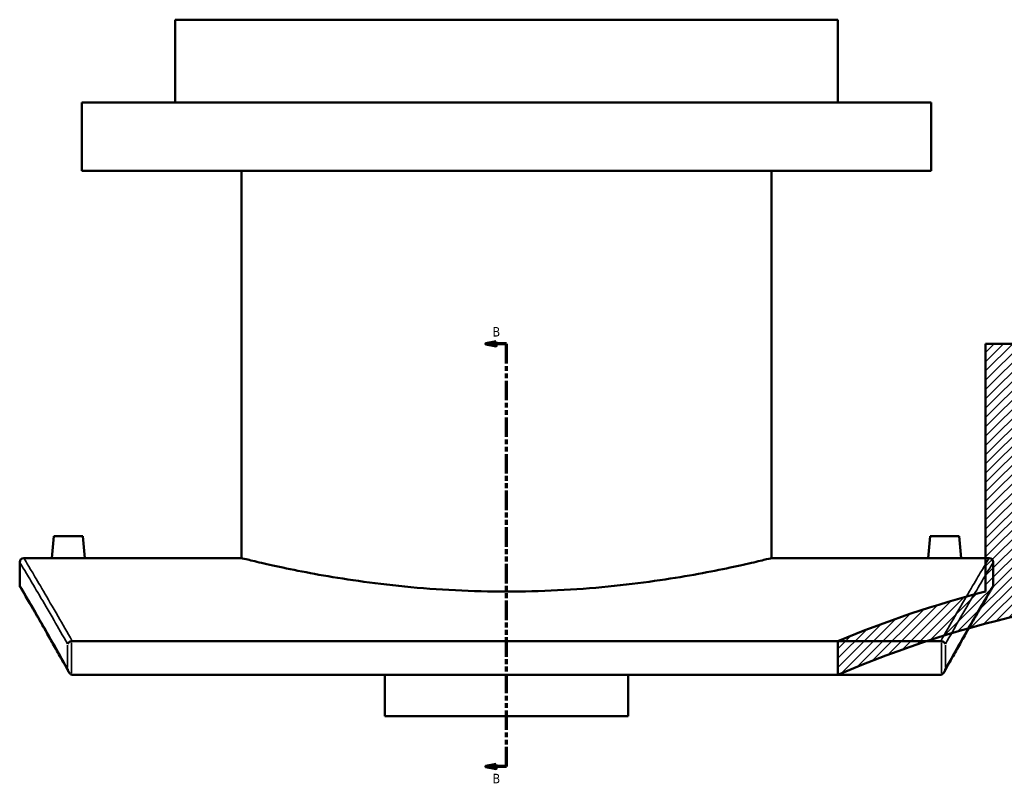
# Model space of a CAD drawing. Header units: millimetres. Extents: x -604 to 1145, y -317 to 908.
# Tile 1 of 10: x -604 to -129, y 91 to 458. Entities that reach past the tile are written whole.
import ezdxf

# ---------------------------------------------------------------- set-up
doc = ezdxf.new("R2010")
doc.units = ezdxf.units.MM
doc.linetypes.add('DOUBLE_DASH_CHAIN', pattern=[1.2403, 0.6614, -0.0827, 0.1654, -0.0827, 0.1654, -0.0827])
for name, color, linetype, lineweight in [('Hatch (ANSI)', 7, 'Continuous', 18), ('Section Line (ANSI)', 7, 'DOUBLE_DASH_CHAIN', 70), ('Visible (ANSI)', 7, 'Continuous', 50), ('Visible Narrow (ANSI)', 7, 'Continuous', 35)]:
    doc.layers.add(name, color=color, linetype=linetype, lineweight=lineweight)
doc.styles.add('Label Text (ANSI)', font='tahoma.ttf')

# ---------------------------------------------------------------- blocks, each defined once
blk = doc.blocks.new('2dTransSection0')
at = {"layer": 'Section Line (ANSI)', "linetype": 'Continuous'}
for p, q in [((-374.1, 302.91), (-379.1, 301.91)), ((-374.1, 301.91), (-379.1, 301.91)), ((-379.1, 301.91), (-374.1, 300.91)), ((-374.1, 300.91), (-374.1, 302.91)), ((-369.1, 301.91), (-374.1, 301.91)), ((-369.1, 292.32), (-369.1, 301.91)), ((-369.1, 97.74), (-369.1, 107.33)), ((-374.1, 98.74), (-379.1, 97.74)), ((-374.1, 97.74), (-379.1, 97.74)), ((-379.1, 97.74), (-374.1, 96.74)), ((-374.1, 96.74), (-374.1, 98.74)), ((-369.1, 97.74), (-374.1, 97.74))]:
    blk.add_line(p, q, dxfattribs=at)
at = {"layer": 'Section Line (ANSI)', "linetype": 'DOUBLE_DASH_CHAIN', "ltscale": 14.26161}
blk.add_line((-369.1, 97.74), (-369.1, 301.91), dxfattribs=at)
at = {"layer": 'Section Line (ANSI)', "linetype": 'Continuous', "flags": 128}
for points in [[(-374.1, 302.91), (-379.1, 301.91), (-374.1, 300.91), (-374.1, 302.91)], [(-374.1, 98.74), (-379.1, 97.74), (-374.1, 96.74), (-374.1, 98.74)]]:
    blk.add_lwpolyline(points, dxfattribs=at)
at = {"layer": 'Section Line (ANSI)'}
for points in [[(-374.1, 302.91), (-379.1, 301.91), (-374.1, 300.91), (-374.1, 302.91)], [(-374.1, 98.74), (-379.1, 97.74), (-374.1, 96.74), (-374.1, 98.74)]]:
    blk.add_solid(points, dxfattribs=at)
at = {"layer": 'Section Line (ANSI)', "char_height": 4.57, "attachment_point": 7, "style": 'Label Text (ANSI)'}
for insert in [(-375.85, 305.41), (-375.85, 89.67)]:
    blk.add_mtext('B', dxfattribs=dict(at, insert=insert))

msp = doc.modelspace()

# ---------------------------------------------------------------- hatches: boundary and pattern name
at = {"layer": 'Hatch (ANSI)'}
h = msp.add_hatch(dxfattribs=at)
h.set_pattern_fill('ANSI31', color=256, scale=25.4, style=0)
h.set_pattern_definition([(45, (0, 0), (-2.245064, 2.245064), [])])
edge = h.paths.add_edge_path()
edge.add_line((92.21, 301.91), (92.21, 188.23))
edge.add_ellipse((-9.79, -316.57), major_axis=(-504.8, 102), ratio=1, start_angle=270, end_angle=280.5334)
edge.add_line((-1.79, 198.37), (-1.79, 301.91))
edge.add_line((-1.79, 301.91), (-4.59, 301.91))
edge.add_line((-4.59, 301.91), (-4.59, 183.4))
edge.add_ellipse((-9.79, -316.57), major_axis=(499.97, -5.2), ratio=1, start_angle=61.9304, end_angle=90, ccw=False)
edge.add_line((230.06, 122.15), (233.86, 122.15))
edge.add_line((233.86, 122.15), (233.86, 137.15))
edge.add_ellipse((-9.79, -316.57), major_axis=(-453.72, 243.65), ratio=1, start_angle=270, end_angle=283.8448)
edge.add_line((118.21, 182.27), (118.21, 301.91))
edge.add_line((118.21, 301.91), (92.21, 301.91))
edge = h.paths.add_edge_path()
edge.add_line((-111.79, 188.23), (-111.79, 301.91))
edge.add_line((-111.79, 301.91), (-137.79, 301.91))
edge.add_line((-137.79, 301.91), (-137.79, 182.27))
edge.add_ellipse((-9.79, -316.57), major_axis=(-498.84, -128), ratio=1, start_angle=270, end_angle=278.382)
edge.add_line((-209.14, 158.28), (-209.14, 141.97))
edge.add_ellipse((-9.79, -316.57), major_axis=(458.54, 199.35), ratio=1, start_angle=67.099, end_angle=90, ccw=False)
edge.add_line((-14.99, 183.4), (-14.99, 301.91))
edge.add_line((-14.99, 301.91), (-17.79, 301.91))
edge.add_line((-17.79, 301.91), (-17.79, 198.37))
edge.add_ellipse((-9.79, -316.57), major_axis=(-514.94, -8), ratio=1, start_angle=270, end_angle=280.5334)

# ---------------------------------------------------------------- linework, layer by layer
at = {"layer": 'Visible (ANSI)'}
for p, q in [((-209.1, 458.43), (-529.1, 458.43)), ((-529.1, 418.43), (-529.1, 458.43)), ((-209.1, 418.43), (-209.1, 458.43)), ((-164.1, 418.43), (-574.1, 418.43)), ((-574.1, 385.43), (-574.1, 418.43)), ((-164.1, 385.43), (-164.1, 418.43)), ((-164.1, 385.43), (-574.1, 385.43)), ((-497.1, 198.43), (-497.1, 385.43)), ((-241.1, 198.43), (-241.1, 385.43)), ((-137.79, 301.91), (-111.79, 301.91)), ((-137.79, 301.91), (-137.79, 182.27)), ((-587.6, 209.03), (-588.53, 198.43)), ((-573.6, 209.03), (-587.6, 209.03)), ((-573.6, 209.03), (-572.68, 198.43)), ((-164.6, 209.03), (-165.53, 198.43)), ((-164.6, 209.03), (-150.6, 209.03)), ((-150.6, 209.03), (-149.68, 198.43)), ((-604.1, 185.43), (-604.1, 196.43)), ((-602.1, 198.43), (-588.53, 198.43)), ((-572.68, 198.43), (-497.1, 198.43)), ((-241.1, 198.43), (-165.53, 198.43)), ((-149.68, 198.43), (-136.1, 198.43)), ((-134.1, 196.43), (-134.1, 185.43)), ((-159.48, 158.28), (-578.73, 158.28)), ((-209.14, 158.28), (-209.14, 141.97)), ((-578.36, 141.97), (-159.85, 141.97)), ((-427.85, 122.15), (-427.85, 141.97)), ((-310.35, 141.97), (-310.35, 122.15)), ((-427.85, 122.15), (-310.35, 122.15))]:
    msp.add_line(p, q, dxfattribs=at)
for centre, radius, start, end in [((-602.1, 196.43), 2, 90, 180), ((-136.1, 196.43), 2, 0, 90), ((-602.1, 185.43), 2, 180, 210.4102), ((-136.1, 185.43), 2, 329.5898, 0), ((-9.79, -316.57), 500, 90.5959, 113.4969), ((-9.79, -316.57), 515, 104.3914, 112.7734)]:
    msp.add_arc(centre, radius, start, end, dxfattribs=at)
for points, knots in [([(-572.68, 198.43), (-572.68, 198.43), (-572.88, 198.43), (-573.68, 198.41), (-574.29, 198.41), (-575.7, 198.39), (-576.59, 198.38), (-578.55, 198.37), (-579.61, 198.37), (-580.6, 198.37), (-581.6, 198.37), (-582.66, 198.37), (-584.62, 198.38), (-585.51, 198.39), (-586.91, 198.41), (-587.52, 198.41), (-588.33, 198.43), (-588.53, 198.43), (-588.53, 198.43)], [3.584635, 3.584635, 3.584635, 3.584635, 3.883332, 3.883332, 4.182029, 4.182029, 4.480771, 4.480771, 4.779514, 4.779514, 4.779514, 5.078256, 5.078256, 5.376999, 5.376999, 5.675695, 5.675695, 5.974392, 5.974392, 5.974392, 5.974392]), ([(-241.1, 198.43), (-241.1, 198.43), (-241.88, 198.23), (-245.14, 197.44), (-247.62, 196.84), (-254.16, 195.33), (-258.23, 194.42), (-267.61, 192.47), (-272.93, 191.42), (-284.26, 189.4), (-290.66, 188.35), (-304.6, 186.37), (-312.15, 185.45), (-327.91, 183.91), (-336.13, 183.29), (-352.69, 182.47), (-361.03, 182.27), (-377.18, 182.27), (-385.51, 182.47), (-402.08, 183.29), (-410.3, 183.91), (-426.06, 185.45), (-433.61, 186.37), (-447.55, 188.35), (-453.95, 189.4), (-465.28, 191.42), (-470.6, 192.47), (-479.98, 194.42), (-484.05, 195.33), (-490.59, 196.84), (-493.07, 197.44), (-496.33, 198.23), (-497.1, 198.43), (-497.1, 198.43)], [19.374131, 19.374131, 19.374131, 19.374131, 21.795732, 21.795732, 24.217333, 24.217333, 26.638934, 26.638934, 29.060535, 29.060535, 31.482466, 31.482466, 33.904398, 33.904398, 36.32633, 36.32633, 38.748261, 38.748261, 41.170193, 41.170193, 43.592124, 43.592124, 46.014056, 46.014056, 48.435988, 48.435988, 50.857589, 50.857589, 53.27919, 53.27919, 55.700791, 55.700791, 58.122392, 58.122392, 58.122392, 58.122392]), ([(-149.68, 198.43), (-149.68, 198.43), (-149.88, 198.43), (-150.68, 198.41), (-151.29, 198.41), (-152.7, 198.39), (-153.59, 198.38), (-155.55, 198.37), (-156.61, 198.37), (-158.6, 198.37), (-159.66, 198.37), (-161.62, 198.38), (-162.51, 198.39), (-163.91, 198.41), (-164.52, 198.41), (-165.33, 198.43), (-165.53, 198.43), (-165.53, 198.43)], [1.194878, 1.194878, 1.194878, 1.194878, 1.493575, 1.493575, 1.792272, 1.792272, 2.091014, 2.091014, 2.389757, 2.389757, 2.688499, 2.688499, 2.987242, 2.987242, 3.285939, 3.285939, 3.584635, 3.584635, 3.584635, 3.584635]), ([(-580.44, 143.43), (-581.91, 146.09), (-583.32, 148.62), (-586.03, 153.45), (-587.32, 155.74), (-589.77, 160.07), (-590.93, 162.11), (-593.11, 165.94), (-594.14, 167.72), (-596.04, 171.03), (-596.92, 172.55), (-598.52, 175.32), (-599.25, 176.57), (-600.55, 178.8), (-601.12, 179.78), (-602.1, 181.46), (-602.51, 182.17), (-603.17, 183.29), (-603.42, 183.71), (-603.75, 184.28), (-603.83, 184.42), (-603.83, 184.42)], [1.28212, 1.28212, 1.28212, 1.28212, 3.3431, 3.3431, 5.404079, 5.404079, 7.465059, 7.465059, 9.526039, 9.526039, 11.587018, 11.587018, 13.647998, 13.647998, 15.708977, 15.708977, 17.769957, 17.769957, 19.830936, 19.830936, 21.891916, 21.891916, 21.891916, 21.891916]), ([(-134.38, 184.42), (-134.38, 184.42), (-134.46, 184.28), (-134.79, 183.71), (-135.04, 183.29), (-135.7, 182.17), (-136.11, 181.46), (-137.09, 179.78), (-137.66, 178.8), (-138.96, 176.57), (-139.69, 175.32), (-141.29, 172.55), (-142.17, 171.03), (-144.07, 167.72), (-145.09, 165.94), (-147.28, 162.11), (-148.44, 160.07), (-150.89, 155.74), (-152.18, 153.45), (-154.89, 148.62), (-156.3, 146.09), (-157.77, 143.43)], [25.702816, 25.702816, 25.702816, 25.702816, 27.763796, 27.763796, 29.824775, 29.824775, 31.885755, 31.885755, 33.946734, 33.946734, 36.007714, 36.007714, 38.068694, 38.068694, 40.129673, 40.129673, 42.190653, 42.190653, 44.251632, 44.251632, 46.312612, 46.312612, 46.312612, 46.312612]), ([(-579.02, 158.26), (-579.25, 158.22), (-579.47, 158.16), (-579.91, 158), (-580.13, 157.88), (-580.47, 157.64), (-580.61, 157.51), (-580.84, 157.24), (-580.92, 157.1), (-580.97, 156.95), (-580.97, 156.95), (-580.97, 156.95)], [-0.3006701, -0.3006701, -0.3006701, -0.3006701, -0.2315254, -0.2315254, -0.1508885, -0.1508885, -0.0765605, -0.0765605, 0, 0, 0.0007633, 0.0007633, 0.0007633, 0.0007633]), ([(-157.24, 156.95), (-157.24, 156.95), (-157.24, 156.95), (-157.29, 157.1), (-157.37, 157.24), (-157.59, 157.51), (-157.73, 157.64), (-158.08, 157.88), (-158.3, 158), (-158.74, 158.16), (-158.96, 158.22), (-159.18, 158.26)], [-0.299796, -0.299796, -0.299796, -0.299796, -0.2990369, -0.2990369, -0.2228923, -0.2228923, -0.148968, -0.148968, -0.0687691, -0.0687691, 0, 0, 0, 0]), ([(-580.97, 145.01), (-580.97, 145.01), (-580.97, 145), (-580.91, 144.62), (-580.8, 144.24), (-580.51, 143.54), (-580.32, 143.2), (-579.92, 142.7), (-579.73, 142.5), (-579.36, 142.23), (-579.2, 142.15), (-579.02, 142.09)], [-0.3962685, -0.3962685, -0.3962685, -0.3962685, -0.3951449, -0.3951449, -0.2607165, -0.2607165, -0.1391602, -0.1391602, -0.0547402, -0.0547402, 0, 0, 0, 0]), ([(-159.18, 142.09), (-159.01, 142.15), (-158.85, 142.23), (-158.48, 142.5), (-158.28, 142.7), (-157.88, 143.2), (-157.7, 143.54), (-157.4, 144.24), (-157.3, 144.62), (-157.24, 145), (-157.24, 145.01), (-157.24, 145.01)], [-0.4008261, -0.4008261, -0.4008261, -0.4008261, -0.3452989, -0.3452989, -0.2596651, -0.2596651, -0.1363611, -0.1363611, 0, 0, 0.0011397, 0.0011397, 0.0011397, 0.0011397]), ([(-159.18, 142.09), (-159.27, 142.06), (-159.35, 142.03), (-159.58, 141.98), (-159.71, 141.97), (-159.85, 141.97)], [0.29413846, 0.29413846, 0.29413846, 0.29413846, 0.32102694, 0.32102694, 0.36242683, 0.36242683, 0.36242683, 0.36242683])]:
    msp.add_open_spline(points, degree=3, knots=knots, dxfattribs=at)
for points in [[(-579.02, 158.26), (-578.93, 158.27), (-578.83, 158.28), (-578.73, 158.28)], [(-159.48, 158.28), (-159.38, 158.28), (-159.28, 158.27), (-159.18, 158.26)], [(-578.36, 141.97), (-578.58, 141.97), (-578.81, 142.01), (-579.02, 142.09)]]:
    msp.add_open_spline(points, degree=3, dxfattribs=at)
at = {"layer": 'Visible Narrow (ANSI)'}
for p, q in [((-579.02, 142.89), (-579.02, 157.45)), ((-159.18, 157.45), (-159.18, 142.89)), ((-580.97, 156.35), (-580.97, 145.61)), ((-157.24, 145.61), (-157.24, 156.35))]:
    msp.add_line(p, q, dxfattribs=at)
for points, knots in [([(-604.1, 196.43), (-604.1, 196.43), (-602.65, 194.02), (-597.01, 184.56), (-592.83, 177.51), (-585.49, 164.84), (-583.3, 161.04), (-580.97, 156.95)], [25.646936, 25.646936, 25.646936, 25.646936, 34.227728, 34.227728, 42.808522, 42.808522, 46.074355, 46.074355, 46.074355, 46.074355]), ([(-578.73, 158.28), (-581.17, 162.59), (-583.45, 166.57), (-590.86, 179.43), (-595.03, 186.51), (-600.65, 196.01), (-602.1, 198.43), (-602.1, 198.43)], [-46.210405, -46.210405, -46.210405, -46.210405, -42.808522, -42.808522, -34.227728, -34.227728, -25.646936, -25.646936, -25.646936, -25.646936]), ([(-136.1, 198.43), (-136.1, 198.43), (-137.55, 196.01), (-143.18, 186.51), (-147.35, 179.43), (-154.76, 166.57), (-157.04, 162.59), (-159.48, 158.28)], [-21.712321, -21.712321, -21.712321, -21.712321, -13.131836, -13.131836, -4.551356, -4.551356, -1.148852, -1.148852, -1.148852, -1.148852]), ([(-157.24, 156.95), (-154.9, 161.04), (-152.72, 164.84), (-145.38, 177.51), (-141.2, 184.56), (-135.56, 194.02), (-134.1, 196.43), (-134.1, 196.43)], [1.284902, 1.284902, 1.284902, 1.284902, 4.551356, 4.551356, 13.131836, 13.131836, 21.712321, 21.712321, 21.712321, 21.712321]), ([(-580.97, 145.01), (-583.51, 149.57), (-585.87, 153.78), (-593.19, 166.7), (-597.24, 173.68), (-602.7, 183.05), (-604.1, 185.43), (-604.1, 185.43)], [1.439896, 1.439896, 1.439896, 1.439896, 5.004229, 5.004229, 13.448074, 13.448074, 21.891916, 21.891916, 21.891916, 21.891916]), ([(-134.1, 185.43), (-134.1, 185.43), (-135.51, 183.05), (-140.97, 173.68), (-145.02, 166.7), (-152.33, 153.78), (-154.7, 149.57), (-157.24, 145.01)], [25.702816, 25.702816, 25.702816, 25.702816, 34.146368, 34.146368, 42.589914, 42.589914, 46.154836, 46.154836, 46.154836, 46.154836])]:
    msp.add_open_spline(points, degree=3, knots=knots, dxfattribs=at)

# ---------------------------------------------------------------- block references
at = {"layer": 'Section Line (ANSI)'}
msp.add_blockref('2dTransSection0', (0, 0), dxfattribs=at)

doc.saveas('drawing.dxf')
